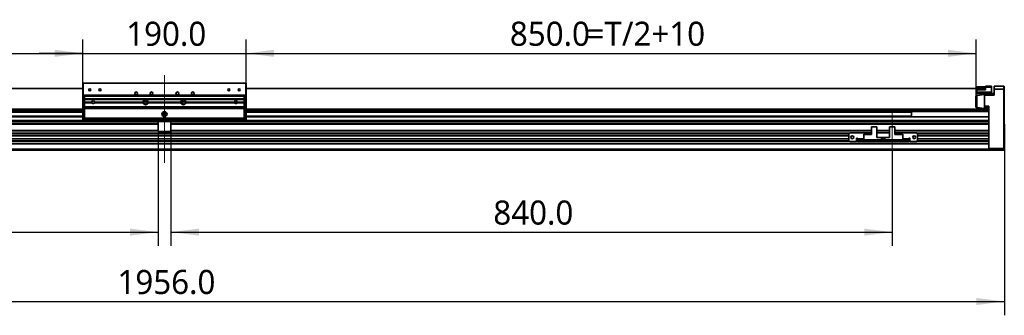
# Model space of a CAD drawing. Header units: millimetres. Extents: x 40 to 3320, y 40 to 2336.
# Tile 4 of 8: x 1052 to 2199, y 1144 to 1488. Entities that reach past the tile are written whole.
import ezdxf

# ---------------------------------------------------------------- set-up
doc = ezdxf.new("R2010")
doc.units = ezdxf.units.MM
doc.header["$LTSCALE"] = 8
doc.linetypes.add('CENTER', pattern=[10.16, 6.35, -1.27, 1.27, -1.27])
doc.linetypes.add('CENTERX2', pattern=[20.32, 12.7, -2.54, 2.54, -2.54])
doc.layers.add('中心线', color=1, linetype='CENTER')
doc.layers.add('标注', color=7, linetype='Continuous')
doc.styles.add('SLDTEXTSTYLE10', font='MSYH.TTC')
doc.dimstyles.new('SLDDIMSTYLE0', dxfattribs={"dimtxt": 28, "dimasz": 32.64, "dimexe": 0, "dimexo": 0.0625, "dimgap": 7, "dimtad": 2, "dimrnd": 1e-09, "dimzin": 4, "dimdsep": 46, "dimtxsty": 'SLDTEXTSTYLE10', "dimsah": 1, "dimcen": 0.09, "dimadec": 0, "dimazin": 1, "dimtfac": 1, "dimtmove": 0, "dimatfit": 0, "dimfxl": 0, "dimfrac": 2, "dimtolj": 1, "dimtzin": 12, "dimarcsym": 0})
doc.dimstyles.new('SLDDIMSTYLE2', dxfattribs={"dimtxt": 28, "dimasz": 32.64, "dimexe": 0, "dimexo": 0.0625, "dimgap": 7, "dimtad": 2, "dimrnd": 1e-09, "dimzin": 4, "dimdsep": 46, "dimtxsty": 'SLDTEXTSTYLE10', "dimsah": 1, "dimcen": 0.09, "dimadec": 0, "dimazin": 1, "dimtfac": 1, "dimtofl": 0, "dimtmove": 0, "dimatfit": 3, "dimfxl": 0, "dimfrac": 2, "dimtolj": 1, "dimtzin": 12, "dimarcsym": 0})

# ---------------------------------------------------------------- blocks, each defined once
blk = doc.blocks.new('_D_6')
at = {"layer": '标注'}
for p, q in [((1125.9, 1397.9), (1125.9, 1464.6)), ((1315.9, 1397.9), (1315.9, 1464.6)), ((1125.9, 1448.6), (1075.1, 1448.6)), ((1125.9, 1448.6), (1315.9, 1448.6)), ((1315.9, 1448.6), (1366.7, 1448.6))]:
    blk.add_line(p, q, dxfattribs=at)
for points in [[(1125.9, 1448.6), (1093.2, 1452.7), (1093.2, 1444.5)], [(1315.9, 1448.6), (1348.5, 1444.5), (1348.5, 1452.7)]]:
    blk.add_solid(points, dxfattribs=at)
at = {"layer": '标注', "insert": (1176.3, 1485.4), "char_height": 28, "attachment_point": 1, "style": 'SLDTEXTSTYLE10'}
blk.add_mtext('190.0', dxfattribs=at)
blk = doc.blocks.new('_D_7')
at = {"layer": '标注', "color": 7}
for p, q in [((275.9, 1398.7), (275.9, 1464.6)), ((1125.9, 1397.9), (1125.9, 1464.6)), ((275.9, 1448.6), (1125.9, 1448.6))]:
    blk.add_line(p, q, dxfattribs=at)
for points in [[(275.9, 1448.6), (308.5, 1444.5), (308.5, 1452.7)], [(1125.9, 1448.6), (1093.2, 1452.7), (1093.2, 1444.5)]]:
    blk.add_solid(points, dxfattribs=at)
at = {"layer": '标注', "color": 7, "char_height": 28, "attachment_point": 1, "style": 'SLDTEXTSTYLE10'}
for s, insert in [('850.0', (583.1, 1485.4)), ('=T/2+10', (672.3, 1485.4))]:
    blk.add_mtext(s, dxfattribs=dict(at, insert=insert))
blk = doc.blocks.new('_D_8')
at = {"layer": '标注', "color": 7}
for p, q in [((1315.9, 1397.9), (1315.9, 1464.6)), ((2165.9, 1398.7), (2165.9, 1464.6)), ((1315.9, 1448.6), (2165.9, 1448.6))]:
    blk.add_line(p, q, dxfattribs=at)
for points in [[(1315.9, 1448.6), (1348.5, 1444.5), (1348.5, 1452.7)], [(2165.9, 1448.6), (2133.2, 1452.7), (2133.2, 1444.5)]]:
    blk.add_solid(points, dxfattribs=at)
at = {"layer": '标注', "color": 7, "char_height": 28, "attachment_point": 1, "style": 'SLDTEXTSTYLE10'}
for s, insert in [('850.0', (1623.1, 1485.4)), ('=T/2+10', (1712.3, 1485.4))]:
    blk.add_mtext(s, dxfattribs=dict(at, insert=insert))
blk = doc.blocks.new('_D_9')
at = {"layer": '标注', "color": 7}
for p, q in [((2198.9, 1366.1), (2198.9, 1144.1)), ((242.9, 1336.6), (242.9, 1144.1)), ((242.9, 1160.1), (2198.9, 1160.1))]:
    blk.add_line(p, q, dxfattribs=at)
for points in [[(242.9, 1160.1), (275.5, 1156), (275.5, 1164.2)], [(2198.9, 1160.1), (2166.2, 1164.2), (2166.2, 1156)]]:
    blk.add_solid(points, dxfattribs=at)
at = {"layer": '标注', "color": 7, "insert": (1166.1, 1196.8), "char_height": 28, "attachment_point": 1, "style": 'SLDTEXTSTYLE10'}
blk.add_mtext('1956.0', dxfattribs=at)
blk = doc.blocks.new('_D_10')
at = {"layer": '标注'}
for p, q in [((1213.4, 1358.7), (1213.4, 1224.8)), ((373.4, 1336.3), (373.4, 1224.8)), ((373.4, 1240.8), (1213.4, 1240.8))]:
    blk.add_line(p, q, dxfattribs=at)
for points in [[(373.4, 1240.8), (406, 1236.7), (406, 1244.8)], [(1213.4, 1240.8), (1180.7, 1244.8), (1180.7, 1236.7)]]:
    blk.add_solid(points, dxfattribs=at)
at = {"layer": '标注', "insert": (748.8, 1277.5), "char_height": 28, "attachment_point": 1, "style": 'SLDTEXTSTYLE10'}
blk.add_mtext('840.0', dxfattribs=at)
blk = doc.blocks.new('_D_11')
at = {"layer": '标注'}
for p, q in [((1228.4, 1358.7), (1228.4, 1224.8)), ((2068.4, 1336.3), (2068.4, 1224.8)), ((1228.4, 1240.8), (2068.4, 1240.8))]:
    blk.add_line(p, q, dxfattribs=at)
for points in [[(1228.4, 1240.8), (1261, 1236.7), (1261, 1244.8)], [(2068.4, 1240.8), (2035.7, 1244.8), (2035.7, 1236.7)]]:
    blk.add_solid(points, dxfattribs=at)
at = {"layer": '标注', "insert": (1603.8, 1277.5), "char_height": 28, "attachment_point": 1, "rotation": 0, "style": 'SLDTEXTSTYLE10'}
blk.add_mtext('840.0', dxfattribs=at)

msp = doc.modelspace()

# ---------------------------------------------------------------- linework, layer by layer
at = {"color": 7, "linetype": 'Continuous', "lineweight": 35}
for p, q in [((1125.8617835, 1413.7975473), (1126.1617811, 1414.0975449)), ((1125.8617835, 1399.6621195), (1125.8617835, 1413.7975473)), ((1125.8617835, 1413.7975473), (1126.1617811, 1413.7975473)), ((1126.1617811, 1413.7975473), (1126.1617811, 1414.0975449)), ((1126.1617811, 1414.0975449), (1315.5617835, 1414.0975449)), ((1126.1617811, 1413.7975473), (1126.1617811, 1399.7975413)), ((1315.5617835, 1413.7975473), (1126.1617811, 1413.7975473)), ((1315.5617835, 1413.7975473), (1315.5617835, 1414.0975449)), ((1315.5617835, 1414.0975449), (1315.8617811, 1413.7975473)), ((1315.5617835, 1399.7975413), (1315.5617835, 1413.7975473)), ((1315.5617835, 1413.7975473), (1315.8617811, 1413.7975473)), ((1315.8617811, 1413.7975473), (1315.8617811, 1399.6621195)), ((2176.8617527, 1410.5975453), (2183.8617818, 1410.5975453)), ((2176.8617527, 1409.0975423), (2176.8617527, 1410.5975453)), ((2183.8617818, 1410.5975453), (2183.8617818, 1409.0975423)), ((2198.3618038, 1410.5975453), (2186.8618028, 1410.5975453)), ((2186.8618028, 1410.5975453), (2186.8618028, 1407.0975457)), ((2198.3618038, 1407.0975457), (2198.3618038, 1410.5975453)), ((2198.3618038, 1410.5975453), (2198.8617675, 1410.0975443)), ((1125.8617835, 1407.7975426), (265.3617756, 1407.7975426)), ((1125.8617835, 1407.5975467), (265.3617756, 1407.5975467)), ((1125.8617835, 1399.1329718), (1125.8617835, 1399.6621195)), ((1125.8617835, 1398.097546), (1125.8617835, 1399.1329718)), ((1126.1617811, 1399.7975413), (1315.5617835, 1399.7975413)), ((1126.1617811, 1398.9975426), (1126.1617811, 1398.097546)), ((1315.5617835, 1398.9975426), (1126.1617811, 1398.9975426)), ((1315.5617835, 1398.097546), (1315.5617835, 1398.9975426)), ((2176.361789, 1407.7975426), (1315.8617811, 1407.7975426)), ((2176.361789, 1407.5975467), (1315.8617811, 1407.5975467)), ((1315.8617811, 1399.6621195), (1315.8617811, 1399.1329718)), ((1315.8617811, 1399.1329718), (1315.8617811, 1398.097546)), ((2175.8617656, 1400.5975474), (2166.7622821, 1399.6875931)), ((2166.8617623, 1407.7975426), (2166.8617623, 1409.7975467)), ((2166.8617623, 1409.7975467), (2167.861809, 1409.7975467)), ((2166.8617623, 1406.0975436), (2166.8617623, 1407.5975467)), ((2166.8617623, 1403.597546), (2166.8617623, 1406.0975436)), ((2176.8617527, 1406.0975436), (2166.8617623, 1406.0975436)), ((2166.8617623, 1403.597546), (2183.8617818, 1403.597546)), ((2166.8617623, 1402.097543), (2166.8617623, 1403.597546)), ((2183.8617818, 1402.097543), (2166.8617623, 1402.097543)), ((2167.861809, 1409.7975467), (2167.861809, 1407.7975426)), ((2167.861809, 1409.7975467), (2175.3618019, 1409.7975467)), ((2167.861809, 1407.7975426), (2175.3618019, 1407.7975426)), ((2175.3618019, 1407.7975426), (2175.3618019, 1409.7975467)), ((2175.3618019, 1409.7975467), (2176.361789, 1409.7975467)), ((2175.8617656, 1400.0975464), (2175.8617656, 1402.097543)), ((2186.8618028, 1400.0975464), (2175.8617656, 1400.0975464)), ((2175.8617656, 1387.3475429), (2175.8617656, 1400.0975464)), ((2176.361789, 1409.7975467), (2176.361789, 1407.7975426)), ((2176.361789, 1407.5975467), (2176.361789, 1407.7975426)), ((2176.361789, 1407.5975467), (2176.8617527, 1407.5975467)), ((2183.8617818, 1409.0975423), (2176.8617527, 1409.0975423)), ((2176.8617527, 1409.0975423), (2176.8617527, 1406.0975436)), ((2183.8617818, 1403.597546), (2183.8617818, 1409.0975423)), ((2183.8617818, 1403.597546), (2183.8617818, 1402.097543)), ((2183.8617818, 1402.097543), (2186.8618028, 1402.097543)), ((2186.8618028, 1400.0975464), (2186.8618028, 1407.0975457)), ((2198.3618038, 1407.0975457), (2186.8618028, 1407.0975457)), ((2198.3618038, 1338.0975445), (2198.3618038, 1407.0975457)), ((2198.3618038, 1407.0975457), (2198.8617675, 1407.0975457)), ((2198.8617675, 1410.0975443), (2198.8617675, 1407.0975457)), ((2198.8617675, 1407.0975457), (2198.8617675, 1338.3046513)), ((1126.1617811, 1398.097546), (1125.8617835, 1398.097546)), ((1125.8617835, 1398.097546), (1125.8617835, 1397.8975427)), ((1125.8617835, 1397.8975427), (1126.8617855, 1397.8975427)), ((1125.8617835, 1396.8975444), (1125.8617835, 1397.8975427)), ((1126.8617855, 1396.8975444), (1125.8617835, 1396.8975444)), ((1125.8617835, 1386.3975454), (1125.8617835, 1396.8975444)), ((1126.1617811, 1398.097546), (1127.8617801, 1398.097546)), ((1126.8617855, 1397.8975427), (1127.8617801, 1397.8975427)), ((1126.8617855, 1396.8975444), (1126.8617855, 1397.8975427)), ((1127.8617801, 1396.8975444), (1126.8617855, 1396.8975444)), ((1126.8617855, 1386.3975454), (1126.8617855, 1396.8975444)), ((1127.8617801, 1395.7975444), (1127.8617801, 1398.097546)), ((1127.8617801, 1395.7975444), (1313.8617845, 1395.7975444)), ((1127.8617801, 1394.9975457), (1127.8617801, 1395.7975444)), ((1313.8617845, 1394.9975457), (1127.8617801, 1394.9975457)), ((1127.8617801, 1391.7975437), (1127.8617801, 1394.9975457)), ((1127.8617801, 1391.7975437), (1136.0617848, 1391.7975437)), ((1127.8617801, 1390.9975451), (1127.8617801, 1391.7975437)), ((1136.2617807, 1390.9975451), (1127.8617801, 1390.9975451)), ((1127.8617801, 1386.3965433), (1127.8617801, 1390.9975451)), ((1195.9704151, 1390.9975451), (1139.2617794, 1390.9975451)), ((1139.4617827, 1391.7975437), (1195.8617819, 1391.7975437)), ((1239.9704168, 1390.9975451), (1201.7531479, 1390.9975451)), ((1201.8617829, 1391.7975437), (1239.8617817, 1391.7975437)), ((1239.9673974, 1391.0085347), (1239.8617817, 1391.7975437)), ((1302.4617853, 1390.9975451), (1245.7531495, 1390.9975451)), ((1245.8617827, 1391.7975437), (1302.2617819, 1391.7975437)), ((1305.591804, 1392.0535233), (1302.3317577, 1392.0535233)), ((1302.4082752, 1392.3535209), (1305.515294, 1392.3535209)), ((1305.5011453, 1391.2035238), (1302.4224164, 1391.2035238)), ((1313.8617845, 1390.9975451), (1305.4617839, 1390.9975451)), ((1305.6617798, 1391.7975437), (1313.8617845, 1391.7975437)), ((1313.8617845, 1398.097546), (1315.5617835, 1398.097546)), ((1313.8617845, 1395.7975444), (1313.8617845, 1398.097546)), ((1313.8617845, 1397.8975427), (1314.8617791, 1397.8975427)), ((1314.8617791, 1396.8975444), (1313.8617845, 1396.8975444)), ((1313.8617845, 1394.9975457), (1313.8617845, 1395.7975444)), ((1313.8617845, 1391.7975437), (1313.8617845, 1394.9975457)), ((1313.8617845, 1390.9975451), (1313.8617845, 1391.7975437)), ((1313.8617845, 1386.3965433), (1313.8617845, 1390.9975451)), ((1314.8617791, 1397.8975427), (1314.8617791, 1396.8975444)), ((1314.8617791, 1397.8975427), (1315.8617811, 1397.8975427)), ((1314.8617791, 1386.3975454), (1314.8617791, 1396.8975444)), ((1315.8617811, 1396.8975444), (1314.8617791, 1396.8975444)), ((1315.8617811, 1398.097546), (1315.5617835, 1398.097546)), ((1315.8617811, 1397.8975427), (1315.8617811, 1398.097546)), ((1315.8617811, 1397.8975427), (1315.8617811, 1396.8975444)), ((1315.8617811, 1386.3975454), (1315.8617811, 1396.8975444)), ((2165.8617752, 1386.5025316), (2165.8617752, 1398.6925569)), ((260.8618038, 1383.5975465), (1125.8617835, 1383.5975465)), ((260.8618038, 1381.147546), (1125.8617835, 1381.147546)), ((1125.8617835, 1386.3975454), (1126.8617855, 1386.3975454)), ((1125.8617835, 1385.3975434), (1125.8617835, 1386.3975454)), ((1125.8617835, 1385.3975434), (1126.8617855, 1385.3975434)), ((1125.8617835, 1384.3975451), (1125.8617835, 1385.3975434)), ((1126.8617855, 1384.3975451), (1125.8617835, 1384.3975451)), ((1125.8617835, 1384.3975451), (1125.8617835, 1372.5975428)), ((1126.8617855, 1386.3975454), (1127.8617801, 1386.3975454)), ((1126.8617855, 1385.3975434), (1126.8617855, 1386.3975454)), ((1126.8617855, 1385.3975434), (1127.8617801, 1385.3975434)), ((1126.8617855, 1384.3975451), (1126.8617855, 1385.3975434)), ((1127.8617801, 1384.3975451), (1126.8617855, 1384.3975451)), ((1126.8617855, 1384.3975451), (1126.8617855, 1372.5975428)), ((1313.8617845, 1386.3965433), (1127.8617801, 1386.3965433)), ((1127.8617801, 1385.3975434), (1127.8617801, 1386.3965433)), ((1313.8617845, 1385.3975434), (1127.8617801, 1385.3975434)), ((1127.8617801, 1384.3985435), (1127.8617801, 1385.3975434)), ((1127.8617801, 1373.1975455), (1127.8617801, 1384.3985435)), ((1313.8617845, 1384.3985435), (1127.8617801, 1384.3985435)), ((1127.8617801, 1384.3975451), (1127.8617801, 1372.5975428)), ((1313.8617845, 1386.3975454), (1314.8617791, 1386.3975454)), ((1313.8617845, 1385.3975434), (1313.8617845, 1386.3965433)), ((1313.8617845, 1384.3985435), (1313.8617845, 1385.3975434)), ((1313.8617845, 1385.3975434), (1314.8617791, 1385.3975434)), ((1313.8617845, 1384.3985435), (1313.8617845, 1373.1975455)), ((1314.8617791, 1384.3975451), (1313.8617845, 1384.3975451)), ((1313.8617845, 1384.3975451), (1313.8617845, 1372.5975428)), ((1314.8617791, 1386.3975454), (1314.8617791, 1385.3975434)), ((1314.8617791, 1386.3975454), (1315.8617811, 1386.3975454)), ((1314.8617791, 1385.3975434), (1314.8617791, 1384.3975451)), ((1314.8617791, 1385.3975434), (1315.8617811, 1385.3975434)), ((1314.8617791, 1384.3975451), (1314.8617791, 1372.5975428)), ((1315.8617811, 1384.3975451), (1314.8617791, 1384.3975451)), ((1315.8617811, 1386.3975454), (1315.8617811, 1385.3975434)), ((1315.8617811, 1385.3975434), (1315.8617811, 1384.3975451)), ((1315.8617811, 1384.3975451), (1315.8617811, 1372.5975428)), ((1315.8617811, 1383.5975465), (2180.8617609, 1383.5975465)), ((1315.8617811, 1381.147546), (2180.8617609, 1381.147546)), ((2090.8617871, 1381.147546), (2090.8617871, 1380.2758616)), ((2090.8617871, 1380.2758616), (2090.8617871, 1380.0914969)), ((2090.8617871, 1380.0914969), (2090.8617871, 1375.703593)), ((2166.7622821, 1385.5074953), (2175.8617656, 1384.5975448)), ((2175.8617656, 1387.3475429), (2180.8617609, 1387.3475429)), ((2175.8617656, 1385.3475463), (2175.8617656, 1387.3475429)), ((2175.8617656, 1384.5975448), (2175.8617656, 1385.3475463)), ((2180.8617609, 1385.3475463), (2175.8617656, 1385.3475463)), ((2180.8617609, 1369.647545), (2180.8617609, 1387.3475429)), ((2180.8617609, 1381.147546), (2180.8617609, 1382.5975444)), ((1125.8617835, 1374.647544), (260.8618038, 1374.647544)), ((260.8618038, 1370.3975428), (1213.3617825, 1370.3975428)), ((260.8618038, 1369.647545), (1213.3617825, 1369.647545)), ((260.8618038, 1366.6475445), (1213.3617825, 1366.6475445)), ((1125.8617835, 1372.5975428), (1126.8617855, 1372.5975428)), ((1125.8617835, 1371.5975445), (1125.8617835, 1372.5975428)), ((1126.8617855, 1371.5975445), (1125.8617835, 1371.5975445)), ((1126.8617855, 1371.5975445), (1126.8617855, 1372.5975428)), ((1126.8617855, 1372.5975428), (1127.8617801, 1372.5975428)), ((1127.8617801, 1371.5975445), (1126.8617855, 1371.5975445)), ((1313.8617845, 1373.1975455), (1127.8617801, 1373.1975455)), ((1127.8617801, 1372.5975428), (1127.8617801, 1371.5975445)), ((1128.8617821, 1372.1975435), (1127.8617801, 1372.1975435)), ((1127.8617801, 1371.1975452), (1127.8617801, 1371.5975445)), ((1128.8617821, 1371.1975452), (1127.8617801, 1371.1975452)), ((1128.8617821, 1373.1975455), (1128.8617821, 1372.1975435)), ((1128.8617821, 1373.1975455), (1312.8617825, 1373.1975455)), ((1128.8617821, 1372.1975435), (1312.8617825, 1372.1975435)), ((1128.8617821, 1372.1975435), (1128.8617821, 1371.1975452)), ((1128.8617821, 1371.1975452), (1312.8617825, 1371.1975452)), ((1213.3617825, 1371.1975452), (1228.3617821, 1371.1975452)), ((1213.3617825, 1371.1975452), (1213.3617825, 1369.1975448)), ((1213.3617825, 1369.1975448), (1213.3617825, 1358.697544)), ((1213.3617825, 1369.1975448), (1228.3617821, 1369.1975448)), ((1228.3617821, 1371.1975452), (1228.3617821, 1369.1975448)), ((1228.3617821, 1370.3975428), (2180.8617609, 1370.3975428)), ((1228.3617821, 1369.647545), (2180.8617609, 1369.647545)), ((1228.3617821, 1369.1975448), (1228.3617821, 1358.697544)), ((1228.3617821, 1366.6475445), (2180.8617609, 1366.6475445)), ((1312.8617825, 1372.1975435), (1312.8617825, 1373.1975455)), ((1313.8617845, 1372.1975435), (1312.8617825, 1372.1975435)), ((1312.8617825, 1371.1975452), (1312.8617825, 1372.1975435)), ((1313.8617845, 1371.1975452), (1312.8617825, 1371.1975452)), ((1313.8617845, 1372.5975428), (1314.8617791, 1372.5975428)), ((1313.8617845, 1371.5975445), (1313.8617845, 1372.5975428)), ((1313.8617845, 1371.5975445), (1313.8617845, 1371.1975452)), ((1314.8617791, 1371.5975445), (1313.8617845, 1371.5975445)), ((1314.8617791, 1372.5975428), (1314.8617791, 1371.5975445)), ((1314.8617791, 1372.5975428), (1315.8617811, 1372.5975428)), ((1315.8617811, 1371.5975445), (1314.8617791, 1371.5975445)), ((2180.8617609, 1374.647544), (1315.8617811, 1374.647544)), ((1315.8617811, 1372.5975428), (1315.8617811, 1371.5975445)), ((2090.8617871, 1375.703593), (2090.8617871, 1375.5192246)), ((2090.8617871, 1375.5192246), (2090.8617871, 1374.647544)), ((2180.8617609, 1370.3975428), (2180.8617609, 1374.647544)), ((2180.8617609, 1369.3475437), (2180.8617609, 1369.647545)), ((2180.8617609, 1367.1475437), (2180.8617609, 1369.3475437)), ((2180.8617609, 1366.6475445), (2180.8617609, 1367.1475437)), ((2180.8617609, 1366.347545), (2180.8617609, 1366.6475445)), ((2180.8617609, 1358.7218087), (2180.8617609, 1366.347545)), ((1214.3617822, 1357.6975439), (1227.3617824, 1357.6975439)), ((2018.8617604, 1356.0975447), (2017.8617732, 1355.0975446)), ((2017.8617732, 1355.0975446), (2017.8617732, 1347.0975442)), ((2044.3617599, 1356.0975447), (2018.8617604, 1356.0975447)), ((2035.161783, 1354.5975436), (2042.961766, 1354.5975436)), ((2035.161783, 1354.5975436), (2035.161783, 1354.0975444)), ((2035.161783, 1354.0975444), (2035.161783, 1348.0975444)), ((2044.3617599, 1354.0975444), (2035.161783, 1354.0975444)), ((2043.4617894, 1354.0975444), (2042.961766, 1354.5975436)), ((2044.3617599, 1362.9975442), (2044.3617599, 1354.0975444)), ((2050.3618019, 1362.9975442), (2044.3617599, 1362.9975442)), ((2050.3618019, 1362.9975442), (2050.3618019, 1350.5975448)), ((2065.3617876, 1356.0975447), (2050.3618019, 1356.0975447)), ((2065.3617876, 1362.9975442), (2065.3617876, 1350.5975448)), ((2071.3617699, 1362.9975442), (2065.3617876, 1362.9975442)), ((2071.3617699, 1354.0975444), (2071.3617699, 1362.9975442)), ((2096.8617694, 1356.0975447), (2071.3617699, 1356.0975447)), ((2080.5618064, 1354.0975444), (2071.3617699, 1354.0975444)), ((2072.7617638, 1354.5975436), (2072.2618, 1354.0975444)), ((2072.7617638, 1354.5975436), (2080.5618064, 1354.5975436)), ((2080.5618064, 1354.0975444), (2080.5618064, 1354.5975436)), ((2080.5618064, 1348.0975444), (2080.5618064, 1354.0975444)), ((2097.8617566, 1355.0975446), (2096.8617694, 1356.0975447)), ((2097.8617566, 1347.0975442), (2097.8617566, 1355.0975446)), ((2180.8617609, 1358.5096758), (2180.8617609, 1358.7218087)), ((2180.8617609, 1355.6854122), (2180.8617609, 1358.5096758)), ((2180.8617609, 1355.4732811), (2180.8617609, 1355.6854122)), ((2180.8617609, 1353.0975442), (2180.8617609, 1355.4732811)), ((2180.8617609, 1352.7975448), (2180.8617609, 1353.0975442)), ((260.8618038, 1343.685413), (2180.8617609, 1343.685413)), ((260.8618038, 1343.473281), (2180.8617609, 1343.473281)), ((423.8617914, 1352.7975448), (2017.8617732, 1352.7975448)), ((423.8617914, 1349.397544), (2017.8617732, 1349.397544)), ((2017.8617732, 1347.0975442), (2018.8617604, 1346.097544)), ((2018.8617604, 1346.097544), (2026.8617766, 1346.097544)), ((2027.8617637, 1350.0975447), (2026.8617766, 1350.0975447)), ((2026.8617766, 1350.0975447), (2026.8617766, 1346.097544)), ((2026.8617766, 1349.397544), (2027.8617637, 1349.397544)), ((2027.8617637, 1349.0975445), (2027.8617637, 1350.0975447)), ((2027.8617637, 1349.0975445), (2027.8617637, 1348.0975444)), ((2027.8617637, 1346.097544), (2027.8617637, 1348.0975444)), ((2027.8617637, 1348.0975444), (2028.8618104, 1348.0975444)), ((2028.8618104, 1346.097544), (2027.8617637, 1346.097544)), ((2028.8618104, 1348.0975444), (2028.8618104, 1346.097544)), ((2086.861779, 1348.0975444), (2028.8618104, 1348.0975444)), ((2086.861779, 1346.097544), (2028.8618104, 1346.097544)), ((2055.8617609, 1350.5975448), (2050.3618019, 1350.5975448)), ((2055.8617609, 1348.0975444), (2055.8617609, 1350.5975448)), ((2057.8617947, 1350.5975448), (2055.8617609, 1350.5975448)), ((2057.8617947, 1350.5975448), (2057.8617947, 1348.0975444)), ((2059.861769, 1350.5975448), (2057.8617947, 1350.5975448)), ((2059.861769, 1350.5975448), (2059.861769, 1348.0975444)), ((2065.3617876, 1350.5975448), (2059.861769, 1350.5975448)), ((2086.861779, 1346.097544), (2086.861779, 1348.0975444)), ((2086.861779, 1348.0975444), (2087.8617661, 1348.0975444)), ((2087.8617661, 1346.097544), (2086.861779, 1346.097544)), ((2088.8617532, 1350.0975447), (2087.8617661, 1350.0975447)), ((2087.8617661, 1350.0975447), (2087.8617661, 1349.0975445)), ((2087.8617661, 1349.397544), (2088.8617532, 1349.397544)), ((2087.8617661, 1348.0975444), (2087.8617661, 1349.0975445)), ((2087.8617661, 1348.0975444), (2087.8617661, 1346.097544)), ((2088.8617532, 1346.097544), (2088.8617532, 1350.0975447)), ((2088.8617532, 1346.097544), (2096.8617694, 1346.097544)), ((2096.8617694, 1346.097544), (2097.8617566, 1347.0975442)), ((2097.8617566, 1352.7975448), (2180.8617609, 1352.7975448)), ((2097.8617566, 1349.397544), (2180.8617609, 1349.397544)), ((2180.8617609, 1349.397544), (2180.8617609, 1352.7975448)), ((2180.8617609, 1349.0975445), (2180.8617609, 1349.397544)), ((2180.8617609, 1346.7218105), (2180.8617609, 1349.0975445)), ((2180.8617609, 1346.5096785), (2180.8617609, 1346.7218105)), ((2180.8617609, 1343.685413), (2180.8617609, 1346.5096785)), ((2180.8617609, 1343.473281), (2180.8617609, 1343.685413)), ((2180.8617609, 1337.0975443), (2180.8617609, 1343.473281)), ((2180.8617609, 1338.0975445), (2180.8617609, 1343.473281)), ((260.8618038, 1337.0975443), (2180.8617609, 1337.0975443)), ((260.8618038, 1336.0975442), (2180.8617609, 1336.0975442)), ((2180.8617609, 1338.0975445), (2198.3618038, 1338.0975445)), ((2180.8617609, 1336.0975442), (2180.8617609, 1337.0975443)), ((2198.3618038, 1336.0975445), (2180.8617609, 1336.0975445)), ((2198.8617675, 1338.3046513), (2198.3618038, 1338.0975445)), ((2198.3618038, 1336.0975445), (2198.3618038, 1338.0975445)), ((2198.8617675, 1336.5975445), (2198.3618038, 1336.0975445)), ((2198.8617675, 1338.3046513), (2198.8617675, 1336.5975445))]:
    msp.add_line(p, q, dxfattribs=at)
at = {"color": 8, "linetype": 'Continuous', "lineweight": 35}
for p, q in [((2166.7622821, 1385.5074953), (2166.7622821, 1399.6875931)), ((260.8618038, 1382.5975444), (1125.8617835, 1382.5975444)), ((1125.8617835, 1380.2758616), (350.8617775, 1380.2758616)), ((1125.8617835, 1380.0914969), (350.8617775, 1380.0914969)), ((1315.8617811, 1382.5975444), (2180.8617609, 1382.5975444)), ((2090.8617871, 1380.2758616), (1315.8617811, 1380.2758616)), ((2090.8617871, 1380.0914969), (1315.8617811, 1380.0914969)), ((260.8618038, 1369.647545), (1213.3617825, 1369.647545)), ((260.8618038, 1369.3475437), (1213.3617825, 1369.3475437)), ((260.8618038, 1367.1475437), (1213.3617825, 1367.1475437)), ((260.8618038, 1366.347545), (1213.3617825, 1366.347545)), ((1125.8617835, 1375.703593), (350.8617775, 1375.703593)), ((1125.8617835, 1375.5192246), (350.8617775, 1375.5192246)), ((1228.3617821, 1369.647545), (2180.8617609, 1369.647545)), ((1228.3617821, 1369.3475437), (2180.8617609, 1369.3475437)), ((1228.3617821, 1367.1475437), (2180.8617609, 1367.1475437)), ((1228.3617821, 1366.347545), (2180.8617609, 1366.347545)), ((2090.8617871, 1375.703593), (1315.8617811, 1375.703593)), ((2090.8617871, 1375.5192246), (1315.8617811, 1375.5192246)), ((376.3617771, 1358.7218087), (1213.3617825, 1358.7218087)), ((376.3617771, 1358.5096758), (1213.379588, 1358.5096758)), ((423.2739108, 1355.6854122), (2018.4496539, 1355.6854122)), ((423.4860437, 1355.4732811), (2018.2375209, 1355.4732811)), ((423.8617914, 1353.0975442), (2017.8617732, 1353.0975442)), ((1228.3439766, 1358.5096758), (2044.3617599, 1358.5096758)), ((1228.3617821, 1358.7218087), (2044.3617599, 1358.7218087)), ((2050.3618019, 1358.7218087), (2065.3617876, 1358.7218087)), ((2050.3618019, 1358.5096758), (2065.3617876, 1358.5096758)), ((2071.3617699, 1358.7218087), (2180.8617609, 1358.7218087)), ((2071.3617699, 1358.5096758), (2180.8617609, 1358.5096758)), ((2097.2739356, 1355.6854122), (2180.8617609, 1355.6854122)), ((2097.4860685, 1355.4732811), (2180.8617609, 1355.4732811)), ((2097.8617566, 1353.0975442), (2180.8617609, 1353.0975442)), ((423.2739108, 1346.5096785), (2018.4496539, 1346.5096785)), ((423.4860437, 1346.7218105), (2018.2375209, 1346.7218105)), ((423.8617914, 1349.0975445), (2017.8617732, 1349.0975445)), ((2026.8617766, 1349.0975445), (2027.8617637, 1349.0975445)), ((2026.8617766, 1346.7218105), (2027.8617637, 1346.7218105)), ((2026.8617766, 1346.5096785), (2027.8617637, 1346.5096785)), ((2035.161783, 1349.0975445), (2027.8617637, 1349.0975445)), ((2087.8617661, 1349.0975445), (2080.5618064, 1349.0975445)), ((2087.8617661, 1349.0975445), (2088.8617532, 1349.0975445)), ((2087.8617661, 1346.7218105), (2088.8617532, 1346.7218105)), ((2087.8617661, 1346.5096785), (2088.8617532, 1346.5096785)), ((2097.2739356, 1346.5096785), (2180.8617609, 1346.5096785)), ((2097.4860685, 1346.7218105), (2180.8617609, 1346.7218105)), ((2097.8617566, 1349.0975445), (2180.8617609, 1349.0975445))]:
    msp.add_line(p, q, dxfattribs=at)
at = {"color": 7, "linetype": 'Continuous', "lineweight": 35, "flags": 128}
for points in [[(1195.9704151, 1390.9975451), (1195.9052356, 1391.2887845), (1195.8617819, 1391.7975437)], [(1201.8617587, 1391.7856079), (1201.8140321, 1391.2644211), (1201.7531479, 1390.9975451)], [(1245.8617827, 1391.7975437), (1245.8617566, 1391.7851757), (1245.7531495, 1390.9975451)]]:
    msp.add_lwpolyline(points, dxfattribs=at)
at = {"color": 7, "linetype": 'Continuous', "lineweight": 35}
for centre, radius in [((1133.8617823, 1406.0975442), 1.25), ((1145.8617823, 1406.0975442), 1.25), ((1187.8617823, 1402.0975442), 1.65), ((1205.8617823, 1402.0975442), 1.65), ((1235.8617823, 1402.0975442), 1.65), ((1253.8617823, 1402.0975442), 1.65), ((1295.8617823, 1406.0975442), 1.25), ((1307.8617823, 1406.0975442), 1.25), ((1137.7617823, 1391.7975442), 1.65), ((1198.8617823, 1391.7975442), 2.7), ((1198.8617823, 1391.7975442), 1.25), ((1242.8617823, 1391.7975442), 2.7), ((1242.8617823, 1391.7975442), 1.25), ((1303.9617823, 1391.7975442), 1.65), ((1220.8617823, 1377.8975442), 3), ((1220.8617823, 1377.8975442), 1.7), ((1220.8617823, 1377.8975442), 1.25)]:
    msp.add_circle(centre, radius, dxfattribs=at)
for centre, radius, start, end in [((1126.1617823, 1399.3975442), 0.4, 90, 138.5903778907), ((1126.1617823, 1399.3975442), 0.4, 221.4096221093, 270), ((1315.5617823, 1399.3975442), 0.4, 41.4096221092, 90), ((1315.5617823, 1399.3975442), 0.4, 270, 318.5903778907), ((2166.8617823, 1398.6925569), 1, 95.7105931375, 180), ((1137.7617823, 1391.7975442), 1.7, 0, 180), ((1137.7617823, 1391.7975442), 1.7, 208.0724869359, 331.9275130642), ((1198.8617823, 1391.7975442), 3, 0, 180), ((1198.8617823, 1391.7975442), 3, 195.4660099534, 344.5339900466), ((1242.8617823, 1391.7975442), 3, 0, 180), ((1242.8617823, 1391.7975442), 3, 195.4660099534, 344.5339900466), ((1303.9617823, 1391.7975442), 1.7, 0, 180), ((1303.9617823, 1391.7975442), 1.7, 208.0724869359, 331.9275130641), ((2166.8617823, 1386.502532), 1, 180, 264.2894068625), ((1214.3617823, 1358.6975442), 1, 180, 270), ((1227.3617823, 1358.6975442), 1, 270, 0), ((2021.8617823, 1351.0975443), 1.7, 0, 180), ((2021.8617823, 1351.0975443), 1.7, 180, 0), ((2093.8617823, 1351.0975443), 1.7, 0, 180), ((2093.8617823, 1351.0975443), 1.7, 180, 0)]:
    msp.add_arc(centre, radius, start, end, dxfattribs=at)
for points, knots in [([(1136.2617807, 1390.9975451), (1136.259709, 1391.0013726), (1136.2555705, 1391.0090187), (1136.2256263, 1391.0678587), (1136.185388, 1391.1577449), (1136.1403223, 1391.2800368), (1136.1017111, 1391.4214552), (1136.0769023, 1391.5593239), (1136.0652716, 1391.6747489), (1136.0618851, 1391.7570039), (1136.0617873, 1391.7935359), (1136.0617854, 1391.79658), (1136.0617848, 1391.7975437)], [0, 0, 0, 0, 0.097518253, 0.1948065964, 0.2981646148, 0.4116162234, 0.5276166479, 0.638190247, 0.7432763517, 0.8469669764, 0.9515543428, 1, 1, 1, 1]), ([(1139.4617827, 1391.7975437), (1139.4618128, 1391.7931253), (1139.461873, 1391.7842883), (1139.4605288, 1391.7154535), (1139.4532116, 1391.6145942), (1139.4355222, 1391.4902649), (1139.4057661, 1391.3576142), (1139.3653945, 1391.2281359), (1139.3195007, 1391.1136781), (1139.2794756, 1391.0306541), (1139.2629402, 1390.9997137), (1139.261986, 1390.997931), (1139.2617794, 1390.9975451)], [0, 0, 0, 0, 0.1053024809, 0.2106137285, 0.3156634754, 0.4197137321, 0.5236129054, 0.6306401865, 0.743619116, 0.859945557, 0.9696802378, 1, 1, 1, 1]), ([(1195.9704151, 1390.9975451), (1195.9692272, 1391.0017763), (1195.9668523, 1391.010236), (1195.9494421, 1391.0759674), (1195.9265773, 1391.1738546), (1195.9023625, 1391.2994233), (1195.8823637, 1391.4375786), (1195.8694909, 1391.5708062), (1195.8634377, 1391.6833542), (1195.8617915, 1391.7629144), (1195.8617847, 1391.7946824), (1195.8617825, 1391.7969432), (1195.8617819, 1391.7975437)], [0, 0, 0, 0, 0.10427321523, 0.20847402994, 0.31476340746, 0.42407419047, 0.53393297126, 0.64212133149, 0.748704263, 0.85492802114, 0.96147049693, 1, 1, 1, 1]), ([(1201.8617829, 1391.7975437), (1201.8617992, 1391.7931225), (1201.8618318, 1391.78428), (1201.8610737, 1391.7153652), (1201.8569021, 1391.6140451), (1201.8467763, 1391.4880523), (1201.8296609, 1391.3526838), (1201.8069329, 1391.2218664), (1201.7823846, 1391.109468), (1201.7620855, 1391.029808), (1201.7537931, 1390.9998744), (1201.7532701, 1390.9979863), (1201.7531479, 1390.9975451)], [0, 0, 0, 0, 0.10674635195, 0.21349361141, 0.32015760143, 0.42649255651, 0.5327826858, 0.64015474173, 0.74940851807, 0.85935712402, 0.96712993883, 1, 1, 1, 1]), ([(1239.9704168, 1390.9975451), (1239.9692281, 1391.0017763), (1239.9668516, 1391.010236), (1239.949442, 1391.0759674), (1239.9265772, 1391.1738547), (1239.9023614, 1391.2994231), (1239.8823666, 1391.4375789), (1239.8694898, 1391.5708061), (1239.8634377, 1391.6833542), (1239.8617912, 1391.7629144), (1239.8617845, 1391.7946824), (1239.8617823, 1391.7969432), (1239.8617817, 1391.7975437)], [0, 0, 0, 0, 0.1042732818, 0.208474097, 0.314763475, 0.4240742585, 0.5339328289, 0.6421213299, 0.7487042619, 0.8549280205, 0.9614704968, 1, 1, 1, 1]), ([(1245.8617827, 1391.7975437), (1245.861799, 1391.7931225), (1245.8618315, 1391.78428), (1245.8610734, 1391.7153652), (1245.8569018, 1391.6140451), (1245.846776, 1391.4880523), (1245.8296606, 1391.3526838), (1245.8069327, 1391.2218664), (1245.7823842, 1391.109468), (1245.762086, 1391.029808), (1245.753791, 1390.9998744), (1245.753271, 1390.9979863), (1245.7531495, 1390.9975451)], [0, 0, 0, 0, 0.1067463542, 0.2134936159, 0.3201576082, 0.4264925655, 0.5327826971, 0.6401547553, 0.7494085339, 0.8593571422, 0.9671299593, 1, 1, 1, 1]), ([(1302.4617853, 1390.9975451), (1302.4597104, 1391.0013726), (1302.4555655, 1391.0090186), (1302.4256245, 1391.0678588), (1302.3853828, 1391.1577437), (1302.3403294, 1391.2800383), (1302.3017141, 1391.421455), (1302.2769098, 1391.5593244), (1302.2652659, 1391.6747485), (1302.2618829, 1391.7570039), (1302.2617843, 1391.7935359), (1302.2617824, 1391.79658), (1302.2617819, 1391.7975437)], [0, 0, 0, 0, 0.0975188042, 0.1948072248, 0.2981653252, 0.4116152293, 0.5276157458, 0.6381894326, 0.7432761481, 0.846966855, 0.9515543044, 1, 1, 1, 1]), ([(1305.6617798, 1391.7975437), (1305.6618098, 1391.7931254), (1305.6618698, 1391.7842883), (1305.6605268, 1391.7154534), (1305.6532053, 1391.6145949), (1305.6355316, 1391.4902632), (1305.6057606, 1391.3576152), (1305.5653901, 1391.2281371), (1305.5195087, 1391.1136761), (1305.479473, 1391.030655), (1305.4629293, 1390.9997137), (1305.4619877, 1390.997931), (1305.4617839, 1390.9975451)], [0, 0, 0, 0, 0.105302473, 0.2106137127, 0.3156634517, 0.4197129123, 0.5236133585, 0.6306406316, 0.7436177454, 0.8599457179, 0.9696803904, 1, 1, 1, 1])]:
    msp.add_open_spline(points, degree=3, knots=knots, dxfattribs=at)
at = {"layer": '中心线', "color": 7, "linetype": 'CENTERX2', "lineweight": 18}
for p, q in [((1220.8617823, 1423.0975445), (1220.8617823, 1320.5975445)), ((2068.3617823, 1336.3475443), (2068.3617823, 1378.9975443))]:
    msp.add_line(p, q, dxfattribs=at)

# ---------------------------------------------------------------- dimensions: what is measured, and where the dimension line sits
at = {"layer": '标注', "color": 7}
for base, p1, p2, picture, middle in [((1125.8617823, 1448.6127064), (275.8617823, 1398.6925569), (1125.8617823, 1397.8975442), '_D_7', (700.8617823, 1448.6127064)), ((2165.8617823, 1448.6127064), (1315.8617823, 1397.8975442), (2165.8617823, 1398.6925569), '_D_8', (1740.8617823, 1448.6127064))]:
    dim = msp.add_linear_dim(base=base, p1=p1, p2=p2, text='<>=T/2+10', dimstyle='SLDDIMSTYLE2', dxfattribs=at)
    dim.commit()
    dim.dimension.update_dxf_attribs({"geometry": picture, "text_midpoint": middle, "dimtype": 160})
at = {"layer": '标注'}
for base, p1, p2, dimstyle, picture, middle in [((1315.8617823, 1448.6127064), (1125.8617823, 1397.8975442), (1315.8617823, 1397.8975442), 'SLDDIMSTYLE0', '_D_6', (1220.8617823, 1448.6127064)), ((1213.3617823, 1240.7566249), (373.3617823, 1336.3475443), (1213.3617823, 1358.6975442), 'SLDDIMSTYLE2', '_D_10', (793.3617823, 1240.7566249))]:
    dim = msp.add_linear_dim(base=base, p1=p1, p2=p2, dimstyle=dimstyle, dxfattribs=at)
    dim.commit()
    dim.dimension.update_dxf_attribs({"geometry": picture, "text_midpoint": middle, "dimtype": 160})
at = {"layer": '标注', "color": 7}
dim = msp.add_linear_dim(base=(2198.8617823, 1160.0975442), p1=(242.8617823, 1336.5975445), p2=(2198.8617823, 1366.0975445), dimstyle='SLDDIMSTYLE2', dxfattribs=at)
dim.commit()
dim.dimension.update_dxf_attribs({"geometry": '_D_9', "text_midpoint": (1220.8617823, 1160.0975442), "dimtype": 160})
at = {"layer": '标注'}
dim = msp.add_linear_dim(base=(2068.3617823, 1240.7566249), p1=(1228.3617823, 1358.6975442), p2=(2068.3617823, 1336.3475443), angle=0.0000000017, dimstyle='SLDDIMSTYLE2', dxfattribs=at)
dim.commit()
dim.dimension.update_dxf_attribs({"geometry": '_D_11', "text_midpoint": (1648.3617823, 1240.7566249), "dimtype": 160})

doc.saveas('drawing.dxf')
